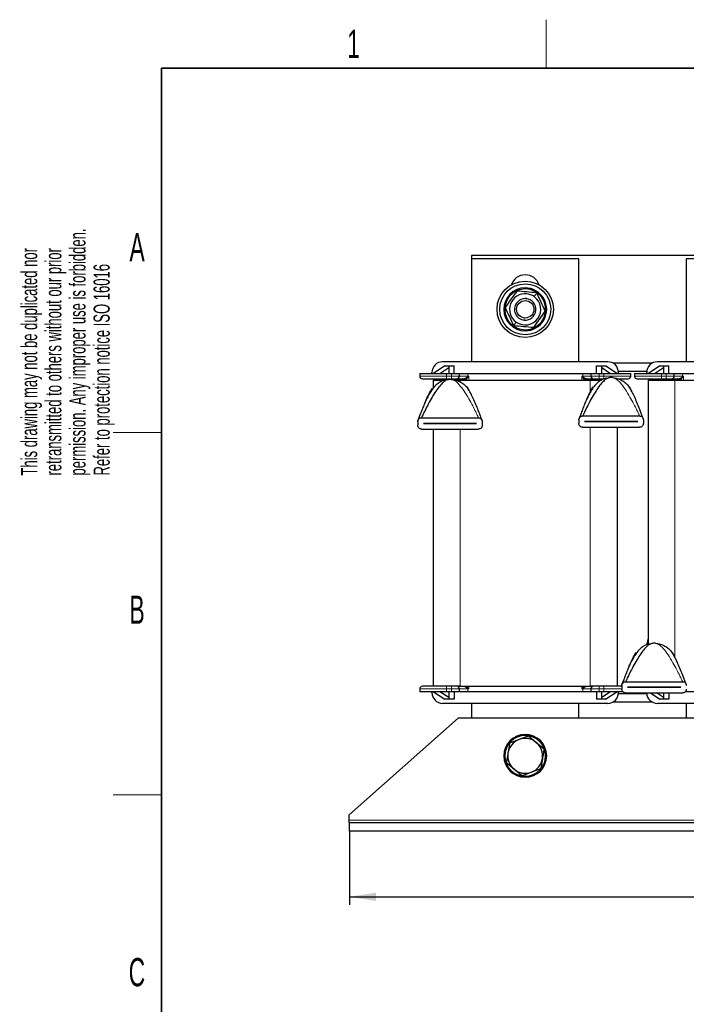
# Model space of a CAD drawing. Header units: millimetres. Extents: x 5 to 418, y 2 to 292.
# Tile 5 of 20: x 8 to 91, y 166 to 288. Entities that reach past the tile are written whole.
import ezdxf

# ---------------------------------------------------------------- set-up
doc = ezdxf.new("R2010")
doc.units = ezdxf.units.MM
doc.layers.add('SLD-0', color=7, linetype='Continuous')
doc.styles.add('SLDTEXTSTYLE0', font='TXT', dxfattribs={"width": 0.605})
doc.dimstyles.new('SLDDIMSTYLE0', dxfattribs={"dimtxt": 3.5, "dimasz": 3.302, "dimexe": 0, "dimexo": 0.0625, "dimgap": 0.875, "dimtad": 1, "dimlfac": 3, "dimrnd": 1e-09, "dimzin": 12, "dimdsep": 46, "dimtxsty": 'SLDTEXTSTYLE0', "dimsah": 1, "dimcen": 0.09, "dimadec": 0, "dimazin": 3, "dimtfac": 1, "dimtofl": 0, "dimtmove": 0, "dimatfit": 3, "dimfxl": 1, "dimfrac": 2, "dimtolj": 1, "dimtzin": 12, "dimarcsym": 0})

# ---------------------------------------------------------------- blocks, each defined once
blk = doc.blocks.new('_D')
at = {"layer": 'SLD-0'}
for p, q in [((49.33, 187.78), (49.33, 178.61)), ((146.33, 187.78), (146.33, 178.61)), ((49.33, 179.61), (146.33, 179.61))]:
    blk.add_line(p, q, dxfattribs=at)
for points in [[(49.33, 179.61), (52.63, 179.1), (52.63, 180.12)], [(146.33, 179.61), (143.02, 180.12), (143.02, 179.1)]]:
    blk.add_solid(points, dxfattribs=at)
at = {"layer": 'SLD-0', "insert": (93.82, 184.12), "char_height": 3.5, "attachment_point": 1, "style": 'SLDTEXTSTYLE0'}
blk.add_mtext('291', dxfattribs=at)

msp = doc.modelspace()

# ---------------------------------------------------------------- linework, layer by layer
at = {"color": 7, "linetype": 'Continuous', "lineweight": 25}
for p, q in [((131.16, 259.2086), (64.4933, 259.2086)), ((64.4933, 259.2086), (64.4933, 258.8252)), ((64.4933, 258.8252), (64.4933, 246.0252)), ((77.8266, 258.8252), (64.4933, 258.8252)), ((77.8266, 246.0252), (77.8266, 258.8252)), ((104.4933, 258.8252), (91.16, 258.8252)), ((91.16, 258.8252), (91.16, 246.0252)), ((81.41, 246.0252), (60.91, 246.0252)), ((86.9622, 245.8752), (82.0244, 245.8752)), ((108.0766, 246.0252), (87.5766, 246.0252)), ((58.06, 244.5752), (58.06, 244.2419)), ((58.06, 244.5752), (61.3933, 244.5752)), ((59.5766, 244.5752), (59.5766, 244.6919)), ((61.1933, 245.5086), (59.7933, 244.5752)), ((60.5631, 244.5752), (61.66, 245.3065)), ((61.1933, 245.5086), (61.66, 245.5086)), ((61.3933, 244.5752), (61.9933, 244.5752)), ((61.66, 245.5086), (62.3266, 245.5086)), ((61.66, 245.5086), (61.66, 244.5752)), ((61.9933, 244.5752), (62.9933, 244.5752)), ((62.3266, 244.5752), (62.3266, 245.5086)), ((62.9933, 244.2419), (62.9933, 244.5752)), ((62.9933, 244.5752), (64.0181, 244.5752)), ((64.0181, 244.5752), (78.3018, 244.5752)), ((78.3018, 244.5752), (79.3266, 244.5752)), ((79.3266, 244.5752), (79.3266, 244.2419)), ((79.3266, 244.5752), (80.3266, 244.5752)), ((79.9933, 244.5752), (79.9933, 245.5086)), ((79.9933, 245.5086), (80.66, 245.5086)), ((80.3266, 244.5752), (80.9266, 244.5752)), ((80.66, 244.5752), (80.66, 245.5086)), ((80.66, 245.5086), (81.1266, 245.5086)), ((80.66, 245.3065), (81.7568, 244.5752)), ((80.9266, 244.5752), (84.26, 244.5752)), ((82.5266, 244.5752), (81.1266, 245.5086)), ((86.2484, 244.8086), (82.7382, 244.8086)), ((82.7433, 244.5752), (82.7433, 244.6919)), ((84.26, 244.2419), (84.26, 244.5752)), ((84.7266, 244.5752), (84.7266, 244.2419)), ((84.7266, 244.5752), (88.06, 244.5752)), ((86.2433, 244.5752), (86.2433, 244.6919)), ((87.86, 245.5086), (86.46, 244.5752)), ((87.2298, 244.5752), (88.3266, 245.3065)), ((87.86, 245.5086), (88.3266, 245.5086)), ((88.06, 244.5752), (88.66, 244.5752)), ((88.3266, 245.5086), (88.9933, 245.5086)), ((88.3266, 245.5086), (88.3266, 244.5752)), ((88.66, 244.5752), (89.66, 244.5752)), ((88.9933, 244.5752), (88.9933, 245.5086)), ((89.66, 244.2419), (89.66, 244.5752)), ((89.66, 244.5752), (90.6848, 244.5752)), ((90.6848, 244.5752), (104.9685, 244.5752)), ((59.7433, 243.7419), (59.7433, 242.7533)), ((59.7433, 243.7419), (61.0859, 243.7419)), ((61.1986, 243.7603), (61.654, 243.8398)), ((61.3933, 243.9086), (61.9933, 243.9086)), ((62.5509, 243.7419), (63.0766, 243.7419)), ((63.0766, 243.7419), (79.2433, 243.7419)), ((79.2433, 243.7419), (80.6335, 243.7419)), ((80.3266, 243.9086), (80.9266, 243.9086)), ((81.1986, 243.982), (81.654, 244.0615)), ((86.41, 243.7419), (86.41, 210.9637)), ((86.41, 243.7419), (89.7433, 243.7419)), ((88.06, 243.9086), (88.66, 243.9086)), ((89.7433, 243.7419), (105.91, 243.7419)), ((59.3884, 242.3671), (59.3264, 242.2613)), ((59.4029, 242.3414), (59.5104, 242.5776)), ((59.5104, 242.5776), (59.6018, 242.7116)), ((64.0514, 242.7116), (64.1429, 242.5776)), ((79.3884, 242.5887), (79.3264, 242.483)), ((79.4744, 242.7201), (79.5104, 242.7993)), ((79.5104, 242.7993), (79.6018, 242.9333)), ((84.0514, 242.9333), (84.1429, 242.7993)), ((57.8266, 238.6119), (57.8266, 238.1452)), ((58.2933, 239.0785), (65.36, 239.0785)), ((58.5266, 238.3769), (58.5266, 238.3802)), ((58.5266, 238.3802), (65.1266, 238.3802)), ((65.1266, 238.3769), (58.5266, 238.3769)), ((65.1266, 238.3802), (65.1266, 238.3769)), ((65.8266, 238.6119), (65.8266, 238.1452)), ((77.8266, 238.8336), (77.8266, 238.3669)), ((78.2933, 239.3002), (85.36, 239.3002)), ((78.5266, 238.5986), (78.5266, 238.6019)), ((78.5266, 238.6019), (85.1266, 238.6019)), ((85.1266, 238.5986), (78.5266, 238.5986)), ((85.1266, 238.6019), (85.1266, 238.5986)), ((85.8266, 238.8336), (85.8266, 238.3669)), ((58.2933, 237.6785), (65.36, 237.6785)), ((59.7433, 237.6785), (59.7433, 205.7419)), ((78.2933, 237.9002), (85.36, 237.9002)), ((82.5766, 237.9002), (82.5766, 205.7419)), ((86.532, 210.9987), (86.9873, 211.0782)), ((84.7218, 209.6054), (84.6597, 209.4997)), ((84.8077, 209.7367), (84.8437, 209.816)), ((84.8437, 209.816), (84.9352, 209.95)), ((89.3848, 209.95), (89.4762, 209.816)), ((58.06, 205.4086), (58.06, 205.0752)), ((61.9933, 205.7419), (61.3933, 205.7419)), ((62.7744, 205.7419), (63.0766, 205.7419)), ((62.9933, 205.0752), (62.9933, 205.4086)), ((63.0766, 205.7419), (79.2433, 205.7419)), ((79.2433, 205.7419), (79.55, 205.7419)), ((79.3266, 205.4086), (79.3266, 205.0752)), ((80.9266, 205.7419), (80.3266, 205.7419)), ((83.16, 205.8502), (83.16, 205.3836)), ((83.6266, 206.3169), (90.6933, 206.3169)), ((83.86, 205.6152), (83.86, 205.6186)), ((83.86, 205.6186), (90.46, 205.6186)), ((90.46, 205.6152), (83.86, 205.6152)), ((90.46, 205.6186), (90.46, 205.6152)), ((61.3933, 205.0752), (58.06, 205.0752)), ((59.5766, 204.9586), (59.5766, 205.0752)), ((59.7933, 205.0752), (61.1933, 204.1419)), ((61.66, 204.344), (60.5631, 205.0752)), ((61.66, 204.1419), (61.1933, 204.1419)), ((61.9933, 205.0752), (61.3933, 205.0752)), ((61.66, 205.0752), (61.66, 204.1419)), ((62.3266, 204.1419), (61.66, 204.1419)), ((62.9933, 205.0752), (61.9933, 205.0752)), ((62.3266, 205.0752), (62.3266, 204.1419)), ((64.0181, 205.0752), (62.9933, 205.0752)), ((78.3018, 205.0752), (64.0181, 205.0752)), ((79.3266, 205.0752), (78.3018, 205.0752)), ((80.3266, 205.0752), (79.3266, 205.0752)), ((79.9933, 205.0752), (79.9933, 204.1419)), ((80.66, 204.1419), (79.9933, 204.1419)), ((80.9266, 205.0752), (80.3266, 205.0752)), ((80.66, 204.1419), (80.66, 205.0752)), ((81.7568, 205.0752), (80.66, 204.344)), ((81.1266, 204.1419), (80.66, 204.1419)), ((83.2885, 205.0752), (80.9266, 205.0752)), ((81.1266, 204.1419), (82.5266, 205.0752)), ((86.2518, 204.8086), (82.7348, 204.8086)), ((82.7433, 204.9586), (82.7433, 205.0752)), ((83.6266, 204.9169), (90.6933, 204.9169)), ((86.6975, 204.9169), (87.86, 204.1419)), ((88.3266, 204.344), (87.4673, 204.9169)), ((88.3266, 204.1419), (87.86, 204.1419)), ((88.3266, 204.9169), (88.3266, 204.1419)), ((88.9933, 204.1419), (88.3266, 204.1419)), ((88.9933, 204.9169), (88.9933, 204.1419)), ((104.9685, 205.0752), (91.0369, 205.0752)), ((81.41, 203.6252), (60.91, 203.6252)), ((64.4933, 203.6252), (64.4933, 201.7752)), ((77.8266, 201.7752), (77.8266, 203.6252)), ((86.9622, 203.7752), (82.0244, 203.7752)), ((108.0766, 203.6252), (87.5766, 203.6252)), ((91.16, 203.6252), (91.16, 201.7752)), ((62.8266, 201.7752), (49.3266, 189.7752)), ((132.8266, 201.7752), (62.8266, 201.7752)), ((71.572, 199.5763), (72.5375, 198.7809)), ((70.4005, 199.1378), (69.2289, 198.6993)), ((72.5375, 198.7809), (73.5031, 197.9856)), ((69.7824, 195.4362), (68.8169, 196.2316)), ((70.7479, 194.6409), (69.7824, 195.4362)), ((71.9195, 195.0794), (73.091, 195.5179)), ((49.3266, 189.1086), (49.3266, 189.7752)), ((49.3266, 188.7752), (49.3266, 189.1086)), ((49.3266, 188.7752), (49.3266, 187.7752)), ((146.3266, 188.7752), (49.3266, 188.7752)), ((146.3266, 187.7752), (49.3266, 187.7752))]:
    msp.add_line(p, q, dxfattribs=at)
at = {"color": 7, "linetype": 'Continuous', "lineweight": 18}
for p, q in [((71.1538, 255.0752), (71.1535, 255.2086)), ((72.2785, 254.1189), (72.6074, 254.5826)), ((71.2723, 253.7422), (71.2842, 253.8694)), ((70.0415, 250.965), (69.7126, 250.5012)), ((71.0476, 251.3417), (71.0357, 251.2144)), ((71.1661, 250.0086), (71.1664, 249.8753)), ((61.3933, 244.2419), (61.3933, 244.5752)), ((61.9933, 244.5752), (61.9933, 244.2419)), ((64.0181, 244.5752), (64.0181, 244.2419)), ((78.3018, 244.2419), (78.3018, 244.5752)), ((80.3266, 244.2419), (80.3266, 244.5752)), ((80.9266, 244.5752), (80.9266, 244.2419)), ((88.06, 244.2419), (88.06, 244.5752)), ((88.66, 244.5752), (88.66, 244.2419)), ((90.6848, 244.5752), (90.6848, 244.2419)), ((58.06, 244.2419), (61.3933, 244.2419)), ((61.3933, 244.2419), (61.3933, 243.9086)), ((61.9933, 244.2419), (61.3933, 244.2419)), ((61.9933, 244.2419), (61.9933, 243.9086)), ((61.9933, 244.2419), (62.9933, 244.2419)), ((64.0181, 244.2419), (62.9933, 244.2419)), ((63.0766, 243.7419), (63.0766, 243.5361)), ((64.0181, 244.2419), (64.1499, 244.2419)), ((64.0183, 244.166), (64.1499, 244.2419)), ((64.1499, 244.2419), (64.0513, 244.128)), ((64.1499, 244.2419), (64.1499, 243.7419)), ((78.17, 244.2419), (78.3018, 244.2419)), ((78.17, 243.7419), (78.17, 244.2419)), ((78.2687, 244.128), (78.17, 244.2419)), ((78.17, 244.2419), (78.3016, 244.166)), ((79.3266, 244.2419), (78.3018, 244.2419)), ((79.2433, 243.7419), (79.2433, 242.32)), ((79.3266, 244.2419), (80.3266, 244.2419)), ((80.3266, 244.2419), (80.3266, 243.9086)), ((80.9266, 244.2419), (80.3266, 244.2419)), ((80.9266, 244.2419), (84.26, 244.2419)), ((80.9266, 244.2419), (80.9266, 243.9086)), ((84.7266, 244.2419), (88.06, 244.2419)), ((88.06, 244.2419), (88.06, 243.9086)), ((88.66, 244.2419), (88.06, 244.2419)), ((88.66, 244.2419), (88.66, 243.9086)), ((88.66, 244.2419), (89.66, 244.2419)), ((90.6848, 244.2419), (89.66, 244.2419)), ((89.7433, 243.7419), (89.7433, 209.3366)), ((90.6848, 244.2419), (90.8166, 244.2419)), ((90.685, 244.166), (90.8166, 244.2419)), ((90.8166, 244.2419), (90.7179, 244.128)), ((90.8166, 244.2419), (90.8166, 243.7419)), ((63.0766, 237.6785), (63.0766, 205.7419)), ((79.2433, 237.9002), (79.2433, 205.7419)), ((61.3933, 205.4086), (58.06, 205.4086)), ((61.3933, 205.4086), (61.3933, 205.7419)), ((61.3933, 205.4086), (61.9933, 205.4086)), ((61.3933, 205.0752), (61.3933, 205.4086)), ((61.9933, 205.4086), (61.9933, 205.7419)), ((62.9933, 205.4086), (61.9933, 205.4086)), ((61.9933, 205.4086), (61.9933, 205.0752)), ((62.9933, 205.4086), (64.0181, 205.4086)), ((63.8854, 205.7419), (64.0513, 205.5225)), ((64.0181, 205.4086), (64.0181, 205.0752)), ((64.1499, 205.4086), (64.0181, 205.4086)), ((64.1499, 205.4086), (64.0183, 205.4845)), ((64.0513, 205.5225), (64.1499, 205.4086)), ((64.1499, 205.7419), (64.1499, 205.4086)), ((78.17, 205.4086), (78.17, 205.7419)), ((78.17, 205.4086), (78.2687, 205.5225)), ((78.3016, 205.4845), (78.17, 205.4086)), ((78.3018, 205.4086), (78.17, 205.4086)), ((78.2687, 205.5225), (78.4346, 205.7419)), ((78.3018, 205.4086), (79.3266, 205.4086)), ((78.3018, 205.0752), (78.3018, 205.4086)), ((80.3266, 205.4086), (79.3266, 205.4086)), ((80.3266, 205.4086), (80.3266, 205.7419)), ((80.3266, 205.4086), (80.9266, 205.4086)), ((80.3266, 205.0752), (80.3266, 205.4086)), ((80.9266, 205.4086), (80.9266, 205.7419)), ((83.1933, 205.4086), (80.9266, 205.4086)), ((80.9266, 205.4086), (80.9266, 205.0752)), ((71.16, 199.6419), (71.16, 199.7752)), ((71.16, 194.5752), (71.16, 194.4419)), ((146.3266, 189.1086), (49.3266, 189.1086))]:
    msp.add_line(p, q, dxfattribs=at)
at = {"color": 7, "linetype": 'Continuous', "lineweight": 25}
for radius in [3.5, 3.1667, 1.0777]:
    msp.add_circle((71.16, 252.5419), radius, dxfattribs=at)
for centre, radius, start, end in [((71.16, 254.9919), 1.8333, 18.741857, 161.258143), ((71.16, 252.5419), 2.6667, 90.139098, 270.139098), ((71.16, 252.5419), 2.5333, 90.139098, 270.139098), ((71.16, 252.5419), 1.9333, 84.653203, 234.653203), ((71.16, 252.5419), 2.6667, 270.139098, 90.139098), ((71.16, 252.5419), 2.5333, 270.139098, 90.139098), ((71.16, 252.5419), 1.9333, 54.653203, 84.653203), ((71.16, 252.5419), 1.3333, 84.653203, 264.653203), ((71.16, 252.5419), 1.9333, 234.653203, 54.653203), ((71.16, 252.5419), 1.3333, 264.653203, 84.653203), ((60.91, 244.6919), 1.3333, 90, 180), ((81.41, 244.6919), 1.3333, 0, 90), ((87.5766, 244.6919), 1.3333, 90, 180), ((58.3933, 244.2419), 0.3333, 180, 270), ((61.8266, 241.0952), 2.75, 86.4, 93.6), ((62.66, 244.2419), 0.3333, 270, 0), ((79.66, 244.2419), 0.3333, 180, 270), ((81.8266, 241.3169), 2.75, 86.4, 93.6), ((83.9266, 244.2419), 0.3333, 270, 0), ((85.06, 244.2419), 0.3333, 180, 270), ((89.3266, 244.2419), 0.3333, 270, 0), ((87.16, 208.3336), 2.75, 86.4, 93.6), ((58.3933, 205.4086), 0.3333, 90, 180), ((62.66, 205.4086), 0.3333, 0, 90), ((79.66, 205.4086), 0.3333, 90, 180), ((60.91, 204.9586), 1.3333, 180, 270), ((81.41, 204.9586), 1.3333, 270, 0), ((87.5766, 204.9586), 1.3333, 181.790785, 270), ((71.16, 197.1086), 2.6667, 90, 270), ((71.16, 197.1086), 2.5333, 90, 270), ((71.16, 197.1086), 2.1667, 50.520627, 110.520627), ((71.16, 197.1086), 2.6667, 270, 90), ((71.16, 197.1086), 2.5333, 270, 90), ((71.16, 197.1086), 2.1667, 110.520627, 170.520627), ((71.16, 197.1086), 2.1667, 350.520627, 50.520627), ((71.16, 197.1086), 2.1667, 170.520627, 230.520627), ((71.16, 197.1086), 2.1667, 290.520627, 350.520627), ((71.16, 197.1086), 2.1667, 230.520627, 290.520627)]:
    msp.add_arc(centre, radius, start, end, dxfattribs=at)
at = {"color": 7, "linetype": 'Continuous', "lineweight": 18}
for centre, radius, start, end in [((63.4955, 243.7419), 0.1667, 359.998018, 89.998018), ((63.535, 243.7474), 0.1613, 358.048201, 87.905182), ((77.1407, 244.2415), 13.1226, 179.998267, 180.329888), ((63.2967, 243.5071), 0.9772, 39.449639, 42.396792), ((79.0233, 243.5071), 0.9772, 137.603208, 140.550361), ((65.1792, 244.2415), 13.1226, 359.670112, 0.001733), ((78.7849, 243.7474), 0.1613, 92.094818, 181.951799), ((78.8245, 243.7419), 0.1667, 90.001982, 180.001982), ((90.1621, 243.7419), 0.1667, 359.998018, 89.998018), ((90.2017, 243.7474), 0.1613, 358.048201, 87.905182), ((103.8074, 244.2415), 13.1226, 179.998267, 180.329888), ((89.9633, 243.5071), 0.9772, 39.449639, 42.396792), ((77.1407, 205.409), 13.1226, 179.670112, 180.001733), ((63.2967, 206.1434), 0.9772, 317.603208, 320.550361), ((79.0233, 206.1434), 0.9772, 219.449639, 222.396792), ((65.1792, 205.409), 13.1226, 359.998267, 0.329888)]:
    msp.add_arc(centre, radius, start, end, dxfattribs=at)
at = {"color": 7, "linetype": 'Continuous', "lineweight": 25}
for centre, major_axis, start_param, end_param in [((63.3933, 243.7419), (-0.1667, 0), 3.14159265, 4.71238898), ((78.9267, 243.7419), (0.1667, 0), 1.57079633, 3.14159265), ((90.0599, 243.7419), (-0.1667, 0), 3.14159265, 4.71238898)]:
    msp.add_ellipse(centre, major_axis=major_axis, ratio=0.9999308, start_param=start_param, end_param=end_param, dxfattribs=at)
for points, knots in [([(70.1164, 254.8157), (69.8752, 254.4756), (69.3927, 253.7954), (68.9102, 253.1152), (68.669, 252.775)], [0, 0, 0, 0, 0.499994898, 1, 1, 1, 1]), ([(72.6074, 254.5826), (72.1915, 254.6215), (71.3611, 254.6992), (70.5308, 254.7769), (70.1164, 254.8157)], [0, 0, 0, 0, 0.50087292, 1, 1, 1, 1]), ([(73.6509, 252.3088), (73.477, 252.6877), (73.1291, 253.4457), (72.7813, 254.2036), (72.6074, 254.5826)], [0, 0, 0, 0, 0.4999949, 1, 1, 1, 1]), ([(68.669, 252.775), (68.8429, 252.3961), (69.1908, 251.6381), (69.5387, 250.8802), (69.7126, 250.5012)], [0, 0, 0, 0, 0.4999949, 1, 1, 1, 1]), ([(72.2036, 250.2681), (72.4448, 250.6082), (72.9272, 251.2884), (73.4097, 251.9687), (73.6509, 252.3088)], [0, 0, 0, 0, 0.4999949, 1, 1, 1, 1]), ([(72.2036, 250.2681), (71.7877, 250.307), (70.9573, 250.3847), (70.127, 250.4625), (69.7126, 250.5012)], [0, 0, 0, 0, 0.50087292, 1, 1, 1, 1]), ([(61.2074, 243.7747), (61.0578, 243.7253), (60.7624, 243.6276), (60.3141, 243.3508), (59.8769, 242.9641), (59.5213, 242.4928), (59.195, 241.9487), (58.8897, 241.3412), (58.5977, 240.6848), (58.3295, 240.0314), (58.1083, 239.4616), (57.9539, 239.0462), (57.8758, 238.8301), (57.8551, 238.7723), (57.8497, 238.757), (57.8494, 238.7563), (57.8493, 238.756)], [0, 0, 0, 0, 0.07118646, 0.14056759, 0.21958509, 0.32072915, 0.40463681, 0.5117382, 0.64194217, 0.74941945, 0.85580614, 0.94613018, 0.9788992, 0.9911578, 0.99628493, 1, 1, 1, 1]), ([(61.654, 243.8398), (61.5237, 243.8049), (61.2385, 243.7286), (60.8355, 243.363), (60.3951, 242.8548), (59.9381, 242.1939), (59.4645, 241.4094), (59.0282, 240.6049), (58.6645, 239.8788), (58.4316, 239.3851), (58.3251, 239.1501), (58.2969, 239.0868), (58.2944, 239.0811), (58.2933, 239.0785)], [0, 0, 0, 0, 0.07812734, 0.17100834, 0.27802598, 0.41669762, 0.56039451, 0.71705933, 0.85197967, 0.94995538, 0.98381899, 0.99285892, 1, 1, 1, 1]), ([(58.3933, 243.9086), (58.4334, 243.9086), (58.495, 243.9086), (58.8691, 243.9086), (59.2563, 243.9086), (59.7369, 243.9086), (60.4354, 243.9086), (61.0159, 243.9086), (61.3933, 243.9086)], [0, 0, 0, 0, 0.23945684, 0.36836066, 0.5, 0.63163934, 0.76054316, 1, 1, 1, 1]), ([(61.9933, 243.9086), (62.0771, 243.9086), (62.2066, 243.9086), (62.3619, 243.9086), (62.468, 243.9086), (62.5542, 243.9086), (62.6372, 243.9086), (62.651, 243.9086), (62.66, 243.9086)], [0, 0, 0, 0, 0.23944295, 0.36963586, 0.49999992, 0.63019291, 0.76055705, 1, 1, 1, 1]), ([(62.66, 243.9086), (62.6715, 243.9086), (62.6951, 243.9086), (62.8862, 243.9086), (63.1717, 243.9086), (63.4198, 243.9086), (63.5409, 243.9086)], [0, 0, 0, 0, 0.24404888, 0.5, 0.75595112, 1, 1, 1, 1]), ([(63.5409, 243.9086), (63.5526, 243.9104), (63.5761, 243.914), (63.6486, 243.948), (63.7948, 244.0349), (63.9289, 244.1135), (64.0183, 244.166)], [0, 0, 0, 0, 0.12392101, 0.25051883, 0.49973521, 1, 1, 1, 1]), ([(81.2074, 243.9964), (81.0578, 243.947), (80.7624, 243.8493), (80.3141, 243.5725), (79.8769, 243.1858), (79.5213, 242.7144), (79.195, 242.1704), (78.8897, 241.5629), (78.5977, 240.9065), (78.3295, 240.253), (78.1083, 239.6833), (77.9539, 239.2679), (77.8758, 239.0518), (77.8551, 238.994), (77.8497, 238.9787), (77.8494, 238.978), (77.8493, 238.9776)], [0, 0, 0, 0, 0.07118646, 0.14056759, 0.21958509, 0.32072915, 0.40463681, 0.5117382, 0.64194217, 0.74941945, 0.85580614, 0.94613018, 0.9788992, 0.9911578, 0.99628493, 1, 1, 1, 1]), ([(81.654, 244.0615), (81.5237, 244.0266), (81.2385, 243.9503), (80.8355, 243.5847), (80.3951, 243.0765), (79.9381, 242.4156), (79.4645, 241.6311), (79.0282, 240.8266), (78.6645, 240.1005), (78.4316, 239.6068), (78.3251, 239.3718), (78.2969, 239.3085), (78.2944, 239.3028), (78.2933, 239.3002)], [0, 0, 0, 0, 0.07812734, 0.17100834, 0.27802598, 0.41669762, 0.56039451, 0.71705933, 0.85197967, 0.94995538, 0.98381899, 0.99285892, 1, 1, 1, 1]), ([(78.3016, 244.166), (78.3911, 244.1135), (78.5252, 244.0349), (78.6714, 243.948), (78.7438, 243.914), (78.7674, 243.9104), (78.779, 243.9086)], [0, 0, 0, 0, 0.50026443, 0.74948062, 0.87606713, 1, 1, 1, 1]), ([(78.779, 243.9086), (78.9001, 243.9086), (79.1482, 243.9086), (79.4337, 243.9086), (79.6248, 243.9086), (79.6484, 243.9086), (79.66, 243.9086)], [0, 0, 0, 0, 0.24404888, 0.5, 0.75595112, 1, 1, 1, 1]), ([(79.66, 243.9086), (79.6689, 243.9086), (79.6828, 243.9086), (79.7657, 243.9086), (79.8519, 243.9086), (79.958, 243.9086), (80.1133, 243.9086), (80.2428, 243.9086), (80.3266, 243.9086)], [0, 0, 0, 0, 0.23944295, 0.36963586, 0.49999992, 0.63019291, 0.76055705, 1, 1, 1, 1]), ([(82.7125, 243.9086), (82.828, 243.9086), (83.1085, 243.9086), (83.4491, 243.9086), (83.8258, 243.9086), (83.8869, 243.9086), (83.9266, 243.9086)], [0, 0, 0, 0, 0.15548836, 0.37783027, 0.59555182, 1, 1, 1, 1]), ([(85.06, 243.9086), (85.1, 243.9086), (85.1617, 243.9086), (85.5358, 243.9086), (85.923, 243.9086), (86.4036, 243.9086), (87.102, 243.9086), (87.6826, 243.9086), (88.06, 243.9086)], [0, 0, 0, 0, 0.23945684, 0.36836066, 0.5, 0.63163934, 0.76054316, 1, 1, 1, 1]), ([(88.66, 243.9086), (88.7438, 243.9086), (88.8732, 243.9086), (89.0286, 243.9086), (89.1347, 243.9086), (89.2208, 243.9086), (89.3039, 243.9086), (89.3177, 243.9086), (89.3266, 243.9086)], [0, 0, 0, 0, 0.23944295, 0.36963586, 0.49999992, 0.63019291, 0.76055705, 1, 1, 1, 1]), ([(89.3266, 243.9086), (89.3382, 243.9086), (89.3618, 243.9086), (89.5529, 243.9086), (89.8384, 243.9086), (90.0865, 243.9086), (90.2076, 243.9086)], [0, 0, 0, 0, 0.24404888, 0.5, 0.75595112, 1, 1, 1, 1]), ([(90.2076, 243.9086), (90.2192, 243.9104), (90.2428, 243.914), (90.3152, 243.948), (90.4615, 244.0349), (90.5955, 244.1135), (90.685, 244.166)], [0, 0, 0, 0, 0.12392101, 0.25051883, 0.49973521, 1, 1, 1, 1]), ([(58.6958, 240.8924), (58.7724, 241.0754), (58.953, 241.5071), (59.2404, 242.1332), (59.4903, 242.5331), (59.6018, 242.7116)], [0, 0, 0, 0, 0.28947193, 0.68273172, 1, 1, 1, 1]), ([(64.4365, 242.0429), (64.417, 242.0845), (64.3052, 242.3227), (64.1662, 242.5358), (64.0514, 242.7116)], [0, 0, 0, 0, 0.17480207, 1, 1, 1, 1]), ([(65.8037, 238.7561), (65.8033, 238.7571), (65.8024, 238.7596), (65.7853, 238.8074), (65.7347, 238.9477), (65.6292, 239.2347), (65.4711, 239.6543), (65.2404, 240.2462), (64.959, 240.93), (64.648, 241.6366), (64.4292, 242.0624), (64.3269, 242.2613)], [0, 0, 0, 0, 0.008719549, 0.020667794, 0.071308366, 0.143867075, 0.267923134, 0.413058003, 0.620522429, 0.822659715, 1, 1, 1, 1]), ([(78.6958, 241.1141), (78.7724, 241.2971), (78.953, 241.7288), (79.2404, 242.3549), (79.4903, 242.7548), (79.6018, 242.9333)], [0, 0, 0, 0, 0.28947193, 0.68273172, 1, 1, 1, 1]), ([(84.4365, 242.2646), (84.417, 242.3062), (84.3052, 242.5444), (84.1662, 242.7575), (84.0514, 242.9333)], [0, 0, 0, 0, 0.17480207, 1, 1, 1, 1]), ([(85.8037, 238.9778), (85.8033, 238.9788), (85.8024, 238.9813), (85.7853, 239.0291), (85.7347, 239.1694), (85.6292, 239.4564), (85.4711, 239.876), (85.2404, 240.4679), (84.959, 241.1517), (84.648, 241.8583), (84.4292, 242.2841), (84.3269, 242.483)], [0, 0, 0, 0, 0.008719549, 0.020667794, 0.071308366, 0.143867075, 0.267923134, 0.413058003, 0.620522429, 0.822659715, 1, 1, 1, 1]), ([(57.8266, 238.6119), (57.8298, 238.6524), (57.8361, 238.7332), (57.8879, 238.855), (57.9848, 238.9758), (58.1272, 239.0622), (58.2416, 239.0734), (58.2933, 239.0785)], [0, 0, 0, 0, 0.1367915, 0.27272897, 0.47712994, 0.76370695, 1, 1, 1, 1]), ([(65.36, 239.0785), (65.4182, 239.0721), (65.5466, 239.0579), (65.6921, 238.956), (65.7819, 238.8234), (65.8208, 238.7129), (65.8249, 238.642), (65.8266, 238.6119)], [0, 0, 0, 0, 0.26648941, 0.58777818, 0.75997519, 0.89816733, 1, 1, 1, 1]), ([(77.8266, 238.8336), (77.8298, 238.8741), (77.8361, 238.9549), (77.8879, 239.0767), (77.9848, 239.1975), (78.1272, 239.2838), (78.2416, 239.2951), (78.2933, 239.3002)], [0, 0, 0, 0, 0.1367915, 0.27272897, 0.47712994, 0.76370695, 1, 1, 1, 1]), ([(78.2933, 237.9002), (78.2351, 237.9067), (78.1067, 237.9209), (77.9612, 238.0228), (77.8714, 238.1554), (77.8325, 238.2659), (77.8284, 238.3368), (77.8266, 238.3669)], [0, 0, 0, 0, 0.266489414, 0.587778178, 0.759975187, 0.898167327, 1, 1, 1, 1]), ([(85.36, 239.3002), (85.4182, 239.2938), (85.5466, 239.2796), (85.6921, 239.1777), (85.7819, 239.0451), (85.8208, 238.9346), (85.8249, 238.8637), (85.8266, 238.8336)], [0, 0, 0, 0, 0.26648941, 0.58777818, 0.75997519, 0.89816733, 1, 1, 1, 1]), ([(85.8266, 238.3669), (85.8235, 238.3264), (85.8171, 238.2456), (85.7654, 238.1238), (85.6685, 238.003), (85.5261, 237.9166), (85.4117, 237.9053), (85.36, 237.9002)], [0, 0, 0, 0, 0.1367915, 0.27272897, 0.47712994, 0.76370695, 1, 1, 1, 1]), ([(58.2933, 237.6785), (58.2351, 237.685), (58.1067, 237.6992), (57.9612, 237.8011), (57.8714, 237.9337), (57.8325, 238.0442), (57.8284, 238.1151), (57.8266, 238.1452)], [0, 0, 0, 0, 0.266489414, 0.587778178, 0.759975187, 0.898167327, 1, 1, 1, 1]), ([(65.8266, 238.1452), (65.8235, 238.1047), (65.8171, 238.0239), (65.7654, 237.9021), (65.6685, 237.7813), (65.5261, 237.6949), (65.4117, 237.6837), (65.36, 237.6785)], [0, 0, 0, 0, 0.1367915, 0.27272897, 0.47712994, 0.76370695, 1, 1, 1, 1]), ([(86.41, 211.6452), (86.3929, 211.5564), (86.3425, 211.2936), (86.2639, 211.0467), (86.1971, 210.8884), (86.1945, 210.8823)], [0, 0, 0, 0, 0.3291952, 0.97414343, 1, 1, 1, 1]), ([(86.5407, 211.0131), (86.3912, 210.9637), (86.0958, 210.866), (85.6474, 210.5892), (85.2103, 210.2025), (84.8546, 209.7311), (84.5284, 209.1871), (84.2231, 208.5795), (83.931, 207.9231), (83.6628, 207.2697), (83.4416, 206.7), (83.2873, 206.2846), (83.2091, 206.0684), (83.1885, 206.0107), (83.183, 205.9954), (83.1827, 205.9946), (83.1826, 205.9943)], [0, 0, 0, 0, 0.07118646, 0.14056759, 0.21958509, 0.32072915, 0.40463681, 0.5117382, 0.64194217, 0.74941945, 0.85580614, 0.94613018, 0.9788992, 0.9911578, 0.99628493, 1, 1, 1, 1]), ([(86.9873, 211.0782), (86.857, 211.0433), (86.5719, 210.967), (86.1689, 210.6014), (85.7284, 210.0932), (85.2714, 209.4322), (84.7978, 208.6478), (84.3615, 207.8432), (83.9978, 207.1171), (83.7649, 206.6235), (83.6584, 206.3885), (83.6303, 206.3251), (83.6277, 206.3194), (83.6266, 206.3169)], [0, 0, 0, 0, 0.07812734, 0.17100834, 0.27802598, 0.41669762, 0.56039451, 0.71705933, 0.85197967, 0.94995538, 0.98381899, 0.99285892, 1, 1, 1, 1]), ([(84.0291, 208.1308), (84.1057, 208.3138), (84.2864, 208.7454), (84.5737, 209.3716), (84.8236, 209.7714), (84.9352, 209.95)], [0, 0, 0, 0, 0.28947193, 0.682731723, 1, 1, 1, 1]), ([(89.7698, 209.2812), (89.7503, 209.3229), (89.6385, 209.561), (89.4995, 209.7741), (89.3848, 209.95)], [0, 0, 0, 0, 0.17480207, 1, 1, 1, 1]), ([(91.137, 205.9944), (91.1367, 205.9955), (91.1357, 205.998), (91.1187, 206.0457), (91.0681, 206.186), (90.9625, 206.4731), (90.8044, 206.8926), (90.5737, 207.4846), (90.2924, 208.1683), (89.9814, 208.8749), (89.7625, 209.3007), (89.6602, 209.4997)], [0, 0, 0, 0, 0.00871955, 0.02066779, 0.07130837, 0.14386707, 0.26792313, 0.413058, 0.62052243, 0.82265972, 1, 1, 1, 1]), ([(61.3933, 205.7419), (61.0159, 205.7419), (60.4354, 205.7419), (59.7369, 205.7419), (59.2563, 205.7419), (58.8691, 205.7419), (58.495, 205.7419), (58.4334, 205.7419), (58.3933, 205.7419)], [0, 0, 0, 0, 0.239456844, 0.36836066, 0.5, 0.63163934, 0.760543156, 1, 1, 1, 1]), ([(62.66, 205.7419), (62.651, 205.7419), (62.6372, 205.7419), (62.5542, 205.7419), (62.4681, 205.7419), (62.362, 205.7419), (62.2066, 205.7419), (62.0771, 205.7419), (61.9933, 205.7419)], [0, 0, 0, 0, 0.23944295, 0.36963586, 0.49999992, 0.63019291, 0.76055705, 1, 1, 1, 1]), ([(63.0183, 205.7419), (62.978, 205.7419), (62.8373, 205.7419), (62.6984, 205.7419), (62.6726, 205.7419), (62.66, 205.7419)], [0, 0, 0, 0, 0.170293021, 0.595021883, 1, 1, 1, 1]), ([(64.0183, 205.4845), (63.9289, 205.537), (63.7948, 205.6156), (63.6486, 205.7025), (63.5761, 205.7364), (63.5526, 205.7401), (63.5409, 205.7419)], [0, 0, 0, 0, 0.50026443, 0.74948062, 0.87606713, 1, 1, 1, 1]), ([(78.779, 205.7419), (78.7674, 205.7401), (78.7438, 205.7364), (78.6714, 205.7025), (78.5252, 205.6156), (78.3911, 205.537), (78.3016, 205.4845)], [0, 0, 0, 0, 0.12392101, 0.25051883, 0.49973521, 1, 1, 1, 1]), ([(79.66, 205.7419), (79.6474, 205.7419), (79.6216, 205.7419), (79.4827, 205.7419), (79.3419, 205.7419), (79.3016, 205.7419)], [0, 0, 0, 0, 0.40497812, 0.82970698, 1, 1, 1, 1]), ([(80.3266, 205.7419), (80.2428, 205.7419), (80.1134, 205.7419), (79.958, 205.7419), (79.852, 205.7419), (79.7658, 205.7419), (79.6828, 205.7419), (79.6689, 205.7419), (79.66, 205.7419)], [0, 0, 0, 0, 0.239442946, 0.369635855, 0.499999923, 0.630192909, 0.760557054, 1, 1, 1, 1]), ([(83.16, 205.7419), (83.1235, 205.7419), (82.9603, 205.7419), (82.5788, 205.7419), (81.8867, 205.7419), (81.3049, 205.7419), (80.9266, 205.7419)], [0, 0, 0, 0, 0.07035705, 0.31511222, 0.55478127, 1, 1, 1, 1]), ([(83.16, 205.8502), (83.1631, 205.8908), (83.1695, 205.9716), (83.2212, 206.0934), (83.3181, 206.2142), (83.4605, 206.3005), (83.5749, 206.3118), (83.6266, 206.3169)], [0, 0, 0, 0, 0.1367915, 0.27272897, 0.47712994, 0.76370695, 1, 1, 1, 1]), ([(83.6266, 204.9169), (83.5684, 204.9234), (83.44, 204.9376), (83.2945, 205.0395), (83.2047, 205.1721), (83.1659, 205.2825), (83.1617, 205.3535), (83.16, 205.3836)], [0, 0, 0, 0, 0.266489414, 0.587778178, 0.759975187, 0.898167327, 1, 1, 1, 1]), ([(90.6933, 206.3169), (90.7515, 206.3105), (90.8799, 206.2963), (91.0255, 206.1943), (91.1152, 206.0618), (91.1541, 205.9513), (91.1582, 205.8803), (91.16, 205.8502)], [0, 0, 0, 0, 0.26648941, 0.58777818, 0.75997519, 0.89816733, 1, 1, 1, 1]), ([(91.16, 205.3836), (91.1568, 205.3431), (91.1505, 205.2623), (91.0987, 205.1404), (91.0019, 205.0197), (90.8595, 204.9333), (90.745, 204.922), (90.6933, 204.9169)], [0, 0, 0, 0, 0.1367915, 0.27272897, 0.47712994, 0.76370695, 1, 1, 1, 1]), ([(71.572, 199.5763), (71.4756, 199.5402), (71.2828, 199.468), (70.9907, 199.3587), (70.6964, 199.2485), (70.4992, 199.1747), (70.4005, 199.1378)], [0, 0, 0, 0, 0.24885833, 0.49808005, 0.74872337, 1, 1, 1, 1]), ([(69.2289, 198.6993), (69.2268, 198.6865), (69.1589, 198.2798), (69.0898, 197.8661), (69.0229, 197.4654)], [0, 0, 0, 0, 0.03148504, 1, 1, 1, 1]), ([(69.0229, 197.4654), (69.0099, 197.3876), (68.9839, 197.2318), (68.9449, 196.9982), (68.9059, 196.7647), (68.8716, 196.5591), (68.8419, 196.3814), (68.8252, 196.2815), (68.8169, 196.2316)], [0, 0, 0, 0, 0.18804327, 0.37637387, 0.56548795, 0.75482344, 0.87739199, 1, 1, 1, 1]), ([(73.5031, 197.9856), (73.5009, 197.9728), (73.4824, 197.8618), (73.4473, 197.6518), (73.3976, 197.3538), (73.3475, 197.0536), (73.3139, 196.8524), (73.2971, 196.7517)], [0, 0, 0, 0, 0.031447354, 0.272524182, 0.513943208, 0.756682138, 1, 1, 1, 1]), ([(73.2971, 196.7517), (73.2449, 196.4393), (73.1758, 196.0254), (73.1077, 195.6179), (73.091, 195.5179)], [0, 0, 0, 0, 0.75467667, 1, 1, 1, 1]), ([(70.7479, 194.6409), (70.8443, 194.677), (71.0372, 194.7491), (71.3292, 194.8585), (71.6235, 194.9686), (71.8208, 195.0424), (71.9195, 195.0794)], [0, 0, 0, 0, 0.24885833, 0.49808005, 0.74872337, 1, 1, 1, 1])]:
    msp.add_open_spline(points, degree=3, knots=knots, dxfattribs=at)
for points in [[(61.9993, 243.8398), (62.1998, 243.8144), (62.6008, 243.7636), (63.1608, 243.522), (63.6648, 243.1786), (63.9226, 242.8673), (64.0514, 242.7116)], [(81.9993, 244.0615), (82.1998, 244.0361), (82.6008, 243.9853), (83.1608, 243.7437), (83.6648, 243.4003), (83.9226, 243.089), (84.0514, 242.9333)], [(87.3326, 211.0782), (87.5331, 211.0527), (87.9341, 211.0019), (88.4941, 210.7604), (88.9981, 210.417), (89.2559, 210.1057), (89.3848, 209.95)]]:
    msp.add_open_spline(points, degree=3, dxfattribs=at)
at = {"color": 7, "linetype": 'Continuous', "lineweight": 18}
for points, knots in [([(65.36, 239.0785), (65.3592, 239.0803), (65.3575, 239.0842), (65.3464, 239.1093), (65.3194, 239.1695), (65.2164, 239.3965), (64.989, 239.8784), (64.6251, 240.6052), (64.1499, 241.4799), (63.5962, 242.391), (63.0264, 243.1449), (62.4996, 243.6864), (62.1546, 243.7922), (61.9993, 243.8398)], [0, 0, 0, 0, 0.00597095, 0.01322611, 0.02212762, 0.05013384, 0.14813453, 0.28308929, 0.43979407, 0.62224424, 0.79242386, 0.9065862, 1, 1, 1, 1]), ([(64.0513, 244.128), (63.9893, 244.0419), (63.8933, 243.9088), (63.7818, 243.7875), (63.7251, 243.7474), (63.7056, 243.7437), (63.6962, 243.7419)], [0, 0, 0, 0, 0.50002851, 0.77400896, 0.89062095, 1, 1, 1, 1]), ([(78.6237, 243.7419), (78.6143, 243.7437), (78.5948, 243.7474), (78.5381, 243.7875), (78.4267, 243.9088), (78.3307, 244.0419), (78.2687, 244.128)], [0, 0, 0, 0, 0.109373, 0.22598322, 0.49997073, 1, 1, 1, 1]), ([(85.36, 239.3002), (85.3592, 239.302), (85.3575, 239.3059), (85.3464, 239.331), (85.3194, 239.3912), (85.2164, 239.6182), (84.989, 240.1001), (84.6251, 240.8269), (84.1499, 241.7016), (83.5962, 242.6127), (83.0264, 243.3665), (82.4996, 243.9081), (82.1546, 244.0139), (81.9993, 244.0615)], [0, 0, 0, 0, 0.00597095, 0.01322611, 0.02212762, 0.05013384, 0.14813453, 0.28308929, 0.43979407, 0.62224424, 0.79242386, 0.9065862, 1, 1, 1, 1]), ([(90.7179, 244.128), (90.6559, 244.0419), (90.56, 243.9088), (90.4485, 243.7875), (90.3918, 243.7474), (90.3723, 243.7437), (90.3629, 243.7419)], [0, 0, 0, 0, 0.50002851, 0.77400896, 0.89062095, 1, 1, 1, 1]), ([(90.6933, 206.3169), (90.6925, 206.3187), (90.6908, 206.3225), (90.6797, 206.3477), (90.6527, 206.4079), (90.5497, 206.6349), (90.3223, 207.1168), (89.9584, 207.8436), (89.4832, 208.7183), (88.9296, 209.6294), (88.3597, 210.3832), (87.8329, 210.9248), (87.4879, 211.0306), (87.3326, 211.0782)], [0, 0, 0, 0, 0.005970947, 0.013226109, 0.02212762, 0.050133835, 0.148134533, 0.283089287, 0.439794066, 0.622244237, 0.792423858, 0.9065862, 1, 1, 1, 1])]:
    msp.add_open_spline(points, degree=3, knots=knots, dxfattribs=at)
at = {"layer": 'SLD-0', "lineweight": 18}
for p, q in [((73.75, 282.5), (73.75, 288.5)), ((20, 237.25), (26, 237.25)), ((20, 192.25), (26, 192.25))]:
    msp.add_line(p, q, dxfattribs=at)
at = {"layer": 'SLD-0', "lineweight": 35}
for p, q in [((408, 282.5), (26, 282.5)), ((26, 282.5), (26, 12))]:
    msp.add_line(p, q, dxfattribs=at)

# ---------------------------------------------------------------- texts
at = {"layer": 'SLD-0', "char_height": 2, "attachment_point": 1, "rotation": 90, "style": 'SLDTEXTSTYLE0'}
for s, insert in [('permission. Any improper use is forbidden.', (14.5783, 231.9088)), ('retransmitted to others without our prior', (11.5783, 231.9088)), ('This drawing may not be duplicated nor', (8.5783, 231.9088)), ('Refer to protection notice ISO 16016', (17.5783, 231.9088))]:
    msp.add_mtext(s, dxfattribs=dict(at, insert=insert))
at = {"layer": 'SLD-0', "char_height": 3.5, "attachment_point": 2, "style": 'SLDTEXTSTYLE0'}
for s, insert in [('1', (49.8527, 287.243)), ('A', (22.9816, 262.0011)), ('B', (22.9816, 217.0011)), ('C', (22.9597, 172.0011))]:
    msp.add_mtext(s, dxfattribs=dict(at, insert=insert))

# ---------------------------------------------------------------- dimensions: what is measured, and where the dimension line sits
at = {"layer": 'SLD-0'}
dim = msp.add_linear_dim(base=(146.3266, 179.6107), p1=(49.3266, 187.7752), p2=(146.3266, 187.7752), dimstyle='SLDDIMSTYLE0', dxfattribs=at)
dim.commit()
dim.dimension.update_dxf_attribs({"geometry": '_D', "text_midpoint": (97.8266, 179.6107), "dimtype": 160})

doc.saveas('drawing.dxf')
